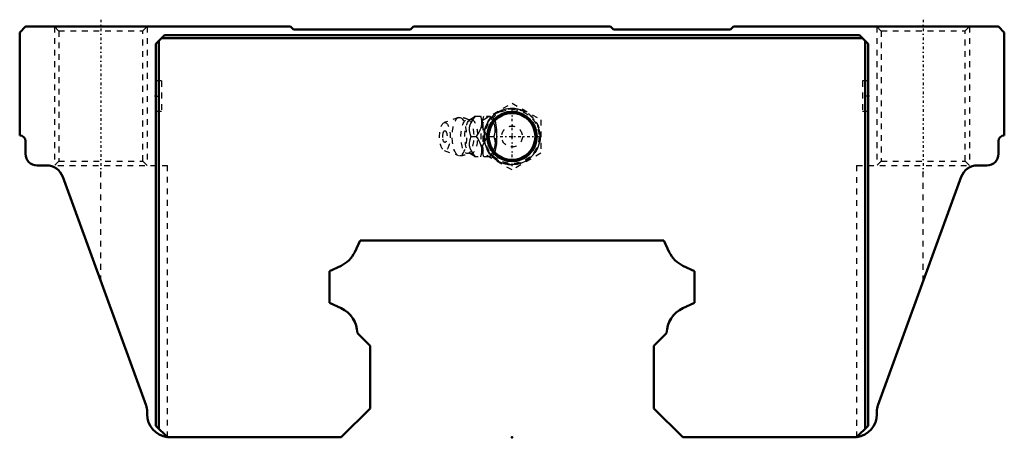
# Model space of a CAD drawing. Header units: millimetres. Extents: x -85 to 85, y 19 to 91.
import ezdxf

# ---------------------------------------------------------------- set-up
doc = ezdxf.new("R2010")
doc.units = ezdxf.units.MM
doc.linetypes.add('Center', pattern=[1.5, 0.45, -0.5, 0.05, -0.5])
doc.linetypes.add('Dashed', pattern=[2, 1, -1])
for name, color, linetype, lineweight in [('2d ConnectionPoints', 7, 'Continuous', 50), ('AM_0', 7, 'Continuous', 50), ('AM_5', 3, 'Continuous', 25), ('AM_7', 7, 'Center', 25), ('AM_9', 6, 'Dashed', 25)]:
    doc.layers.add(name, color=color, linetype=linetype, lineweight=lineweight)

# ---------------------------------------------------------------- blocks, each defined once
blk = doc.blocks.new('1_B_PT1_8_SHS_grease_nipple_joint_0_in_SHS65C1SS_GK__BLOCK_B_PT1_81__2')
at = {"layer": 'AM_5', "linetype": 'Dashed'}
blk.add_arc((0, 71), 4.28, 75, 15, dxfattribs=at)
at = {"layer": 'AM_7'}
for p, q in [((0, 65.88), (0, 76.12)), ((-5.12, 71), (5.12, 71))]:
    blk.add_line(p, q, dxfattribs=at)
at = {"layer": 'AM_9'}
for p, q in [((-5, 73.89), (0, 76.77)), ((0, 76.77), (5, 73.89)), ((-9.25, 74.27), (-11.71, 73.4)), ((-6.42, 74.5), (-3.85, 74.5)), ((-5, 68.11), (-5, 73.89)), ((-3.56, 74.15), (-3.85, 74.5)), ((5, 73.89), (5, 68.11)), ((-7.13, 71), (-6.14, 71)), ((-4.1, 71), (-3.12, 71)), ((-11.71, 68.6), (-9.25, 67.73)), ((0, 65.23), (-5, 68.11)), ((5, 68.11), (0, 65.23)), ((-3.85, 67.5), (-6.42, 67.5)), ((-3.85, 67.5), (-3.56, 67.85))]:
    blk.add_line(p, q, dxfattribs=at)
for points in [[(-7.26, 73.88), (-7.27, 73.88), (-7.33, 73.86), (-7.41, 73.86), (-7.47, 73.88), (-7.48, 73.88)], [(-6.37, 74.5), (-6.77, 73.95), (-7.11, 73.37), (-7.28, 72.96), (-7.37, 72.54), (-7.37, 72.04), (-7.29, 71.55), (-7.13, 71)], [(-6.41, 74.51), (-6.55, 74.37), (-6.81, 74.17), (-7.14, 73.95), (-7.26, 73.88)], [(-6.14, 71), (-5.66, 71.73), (-5.47, 72.13), (-5.32, 72.53), (-5.21, 73.09), (-5.21, 73.66), (-5.28, 74.09), (-5.39, 74.5)], [(-4.1, 71), (-4.5, 71.55), (-4.84, 72.13), (-5.01, 72.54), (-5.1, 72.96), (-5.1, 73.46), (-5.02, 73.95), (-4.86, 74.5)], [(-3.87, 74.5), (-3.39, 73.77), (-3.2, 73.37), (-3.05, 72.97), (-2.94, 72.41), (-2.94, 71.84), (-3, 71.41), (-3.12, 71)], [(-3.56, 67.84), (-3.51, 67.82), (-3.38, 67.81), (-3.25, 67.86), (-3.13, 67.96), (-3.02, 68.12), (-2.84, 68.56), (-2.71, 69.16), (-2.64, 69.73), (-2.6, 70.32), (-2.59, 71.23), (-2.63, 72.14), (-2.67, 72.57), (-2.73, 72.99), (-2.82, 73.38), (-2.93, 73.71), (-3.05, 73.93), (-3.19, 74.09), (-3.31, 74.17), (-3.43, 74.19), (-3.56, 74.16)], [(-7.13, 71), (-7.29, 70.45), (-7.38, 69.87), (-7.37, 69.46), (-7.28, 69.04), (-7.06, 68.54), (-6.77, 68.05), (-6.37, 67.5)], [(-5.39, 67.5), (-5.22, 68.23), (-5.2, 68.63), (-5.22, 69.03), (-5.36, 69.59), (-5.6, 70.16), (-5.85, 70.59), (-6.14, 71)], [(-4.86, 67.5), (-5.02, 68.05), (-5.11, 68.63), (-5.1, 69.04), (-5.01, 69.46), (-4.8, 69.96), (-4.5, 70.45), (-4.1, 71)], [(-3.12, 71), (-2.95, 70.27), (-2.93, 69.87), (-2.95, 69.47), (-3.09, 68.91), (-3.33, 68.34), (-3.58, 67.91), (-3.87, 67.5)], [(-7.48, 68.12), (-7.48, 68.12), (-7.44, 68.13), (-7.37, 68.14), (-7.29, 68.13), (-7.26, 68.12)], [(-7.27, 68.12), (-6.99, 67.95), (-6.71, 67.76), (-6.48, 67.57), (-6.41, 67.49)]]:
    blk.add_lwpolyline(points, dxfattribs=at)
for radius in [4.88, 4.86, 4.8, 4.67, 4.06, 1.8]:
    blk.add_circle((0, 71), radius, dxfattribs=at)
for centre, radius, start, end in [((-9.09, 71), 3.3, 60.8606, 90), ((-10.18, 71), 1.82, 153.7155, 206.2845), ((-9.09, 71), 3.3, 270, 299.1394)]:
    blk.add_arc(centre, radius, start, end, dxfattribs=at)
for major_axis, start_param, end_param in [((0, 3.44), 5.871519, 8.99506), ((0, -3.44), 0.411667, 2.729926), ((0, 3.44), 3.139248, 3.553259)]:
    blk.add_ellipse((-4.08, 71), major_axis=major_axis, ratio=0.374607, start_param=start_param, end_param=end_param, dxfattribs=at)
for centre, major_axis in [((-11.59, 71), (0, 2.42)), ((-9.09, 71), (0, 3.3)), ((-7.71, 71), (0, 2.94)), ((-7.04, 71), (0, 2.94)), ((-11.59, 71), (0, 1.01))]:
    blk.add_ellipse(centre, major_axis=major_axis, ratio=0.374607, dxfattribs=at)
blk = doc.blocks.new('2_SHS65CSSB_PT1_81_Slide25_55_0_in_SHS65C1SS_GK__BLOCK_B_PT1_81__2')
at = {"layer": 'AM_0'}
for p, q in [((-85, 89), (-84, 90)), ((-85, 71.2), (-85, 89)), ((-84, 90), (-38.25, 90)), ((-60, 88.5), (-61.5, 87)), ((60, 88.5), (-60, 88.5)), ((-38.25, 90), (-37.75, 89.5)), ((-37.75, 89.5), (-17.5, 89.5)), ((-17.5, 89.5), (-17, 90)), ((-17, 90), (17, 90)), ((17, 90), (17.5, 89.5)), ((17.5, 89.5), (37.75, 89.5)), ((37.75, 89.5), (38.25, 90)), ((38.25, 90), (84, 90)), ((61.5, 87), (60, 88.5)), ((84, 90), (85, 89)), ((85, 89), (85, 71.2)), ((-61.5, 87), (-61.5, 21)), ((-61, 87.5), (-61, 20.5)), ((60.5, 88), (-60.5, 88)), ((61, 87.5), (61, 20.5)), ((61.5, 87), (61.5, 21)), ((-84, 68), (-84, 70.2)), ((84, 70.2), (84, 68)), ((-80.39, 66), (-82, 66)), ((82, 66), (80.39, 66)), ((-63.18, 24.5), (-77.57, 64.03)), ((77.57, 64.03), (63.18, 24.5)), ((-27.16, 51.02), (-26.23, 53)), ((-26.23, 53), (26.23, 53)), ((26.23, 53), (27.16, 51.02)), ((-31.5, 47.73), (-29.52, 48.66)), ((-31.5, 42.27), (-31.5, 47.73)), ((29.52, 48.66), (31.5, 47.73)), ((31.5, 47.73), (31.5, 42.27)), ((-29.51, 41.34), (-31.5, 42.27)), ((31.5, 42.27), (29.51, 41.34)), ((-24.5, 34.8), (-26.7, 37)), ((26.7, 37), (24.5, 34.8)), ((-24.5, 24), (-24.5, 34.8)), ((24.5, 34.8), (24.5, 24)), ((-29.5, 19), (-24.5, 24)), ((24.5, 24), (29.5, 19)), ((-63, 23), (-63, 23.47)), ((63, 23.47), (63, 23)), ((-61.5, 21), (-59.5, 19)), ((59.5, 19), (61.5, 21)), ((-29.5, 19), (-59.5, 19)), ((59.5, 19), (29.5, 19))]:
    blk.add_line(p, q, dxfattribs=at)
for radius in [4.27, 4.04]:
    blk.add_circle((0, 71), radius, dxfattribs=at)
for centre, radius, start, end in [((-85, 70.2), 1, 360, 90), ((85, 70.2), 1, 90, 180), ((-82, 68), 2, 180, 270), ((82, 68), 2, 270, 360), ((-80.39, 63), 3, 20, 90), ((80.39, 63), 3, 90, 160), ((-31.6, 53.1), 4.9, 295.1349, 334.8651), ((31.6, 53.1), 4.9, 205.1349, 244.8651), ((-31.6, 36.9), 4.9, 1.1109, 64.8414), ((31.6, 36.9), 4.9, 115.1586, 178.8891), ((-66, 23.47), 3, 0, 20), ((66, 23.47), 3, 160, 180), ((-59, 23), 4, 180, 262.298), ((59, 23), 4, 277.702, 0)]:
    blk.add_arc(centre, radius, start, end, dxfattribs=at)
at = {"layer": 'AM_5', "linetype": 'Dashed'}
for p, q in [((-79, 90), (-79, 66)), ((-63, 90), (-63, 66)), ((63, 90), (63, 66)), ((79, 90), (79, 66))]:
    blk.add_line(p, q, dxfattribs=at)
at = {"layer": 'AM_5'}
blk.add_arc((0, 71), 4.86, 75, 15, dxfattribs=at)
at = {"layer": 'AM_7'}
for p, q in [((-71, 91.2), (-71, 64.8)), ((71, 91.2), (71, 64.8)), ((-61.55, 78), (-60.45, 78)), ((61.55, 78), (60.45, 78))]:
    blk.add_line(p, q, dxfattribs=at)
at = {"layer": 'AM_9'}
for p, q in [((-79, 90), (-78.25, 89.25)), ((-78.25, 89.25), (-78.25, 66.75)), ((-78.25, 89.25), (-63.75, 89.25)), ((-63.75, 89.25), (-63, 90)), ((-63.75, 66.75), (-63.75, 89.25)), ((63, 90), (63.75, 89.25)), ((63.75, 89.25), (63.75, 66.75)), ((63.75, 89.25), (78.25, 89.25)), ((78.25, 89.25), (79, 90)), ((78.25, 66.75), (78.25, 89.25)), ((-60.5, 80.6), (-61.5, 80.6)), ((-60.5, 80.6), (-60.5, 75.4)), ((61.5, 80.6), (60.5, 80.6)), ((60.5, 80.6), (60.5, 75.4)), ((-61.5, 75.4), (-60.5, 75.4)), ((60.5, 75.4), (61.5, 75.4)), ((-78.25, 66.75), (-79, 66)), ((-78.25, 66.75), (-63.75, 66.75)), ((-63, 66), (-63.75, 66.75)), ((63.75, 66.75), (63, 66)), ((63.75, 66.75), (78.25, 66.75)), ((79, 66), (78.25, 66.75)), ((-80.39, 66), (-59.5, 66)), ((-71, 45.98), (-71, 66)), ((-59.5, 19.03), (-59.5, 66)), ((59.5, 66), (59.5, 19.03)), ((59.5, 66), (80.39, 66)), ((71, 45.98), (71, 66))]:
    blk.add_line(p, q, dxfattribs=at)
for centre, start, end in [((-59, 23), 262.298, 270), ((59, 23), 270, 277.702)]:
    blk.add_arc(centre, 4, start, end, dxfattribs=at)

msp = doc.modelspace()

# ---------------------------------------------------------------- linework, layer by layer
at = {"layer": '2d ConnectionPoints'}
for p in [(-61.5, 78), (-61.5, 78), (61.5, 78), (61.5, 78), (0, 71), (0, 71), (0, 19)]:
    msp.add_point(p, dxfattribs=at)

# ---------------------------------------------------------------- block references
for name in ['2_SHS65CSSB_PT1_81_Slide25_55_0_in_SHS65C1SS_GK__BLOCK_B_PT1_81__2', '1_B_PT1_8_SHS_grease_nipple_joint_0_in_SHS65C1SS_GK__BLOCK_B_PT1_81__2']:
    msp.add_blockref(name, (0, 0))

doc.saveas('drawing.dxf')
